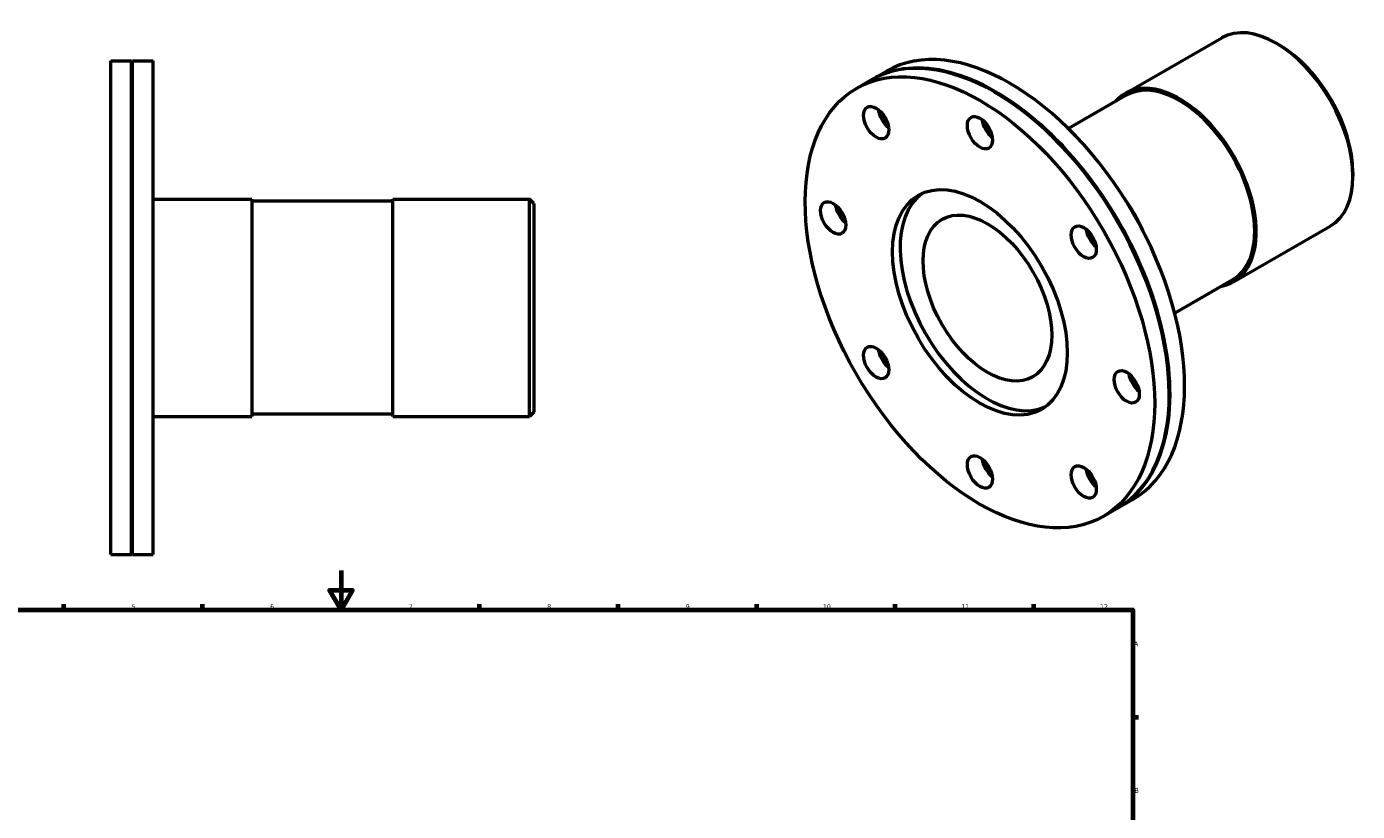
# Model space of a CAD drawing. Header units: millimetres. Extents: x -113 to 935, y -140 to 869.
# Tile 4 of 4: x 261 to 935, y 472 to 869. Entities that reach past the tile are written whole.
import ezdxf

# ---------------------------------------------------------------- set-up
doc = ezdxf.new("R2010")
doc.units = ezdxf.units.MM
doc.layers.add('Border (ISO)', color=7, linetype='Continuous', lineweight=70)
doc.layers.add('Visible (ISO)', color=7, linetype='Continuous', lineweight=50)
doc.styles.add('Note Text (ISO)', font='tahoma.ttf')

# ---------------------------------------------------------------- blocks, each defined once
blk = doc.blocks.new('Borders Default Border')
at = {"layer": 'Border (ISO)'}
for p, q in [((280.33, 574), (280.33, 576.9)), ((350.42, 574), (350.42, 576.9)), ((490.58, 574), (490.58, 576.9)), ((560.67, 574), (560.67, 576.9)), ((630.75, 574), (630.75, 576.9)), ((700.83, 574), (700.83, 576.9)), ((770.92, 574), (770.92, 576.9)), ((821, 519.75), (823.9, 519.75))]:
    blk.add_line(p, q, dxfattribs=at)
at = {"layer": 'Border (ISO)', "flags": 128}
for points in [[(420.5, 594), (420.5, 574), (414.73, 584), (426.27, 584), (420.5, 574)], [(20, 20), (20, 574), (821, 574), (821, 20), (20, 20)]]:
    blk.add_lwpolyline(points, dxfattribs=at)
at = {"layer": 'Border (ISO)', "color": 232, "true_color": 0xca0064, "char_height": 2.5, "attachment_point": 7, "style": 'Note Text (ISO)'}
for s, insert in [('5', (314.64, 574.35)), ('6', (384.66, 574.35)), ('7', (454.77, 574.4)), ('8', (524.81, 574.34)), ('9', (594.88, 574.35)), ('10', (664.29, 574.35)), ('11', (734.37, 574.4)), ('12', (804.46, 574.4)), ('A', (821.59, 555.62)), ('B', (821.89, 481.37))]:
    blk.add_mtext(s, dxfattribs=dict(at, insert=insert))

msp = doc.modelspace()

# ---------------------------------------------------------------- linework, layer by layer
at = {"layer": 'Visible (ISO)'}
for p, q in [((817.095, 835.452), (865.979, 863.602)), ((895.126, 859.919), (893.577, 860.818)), ((304.031, 601.982), (304.031, 851.982)), ((304.031, 851.982), (314.431, 851.982)), ((314.431, 601.982), (314.431, 851.982)), ((314.731, 851.682), (314.431, 851.982)), ((314.731, 851.682), (315.031, 851.982)), ((314.731, 602.282), (314.731, 851.682)), ((315.031, 601.982), (315.031, 851.982)), ((315.031, 851.982), (325.431, 851.982)), ((325.431, 601.982), (325.431, 851.982)), ((681.282, 838.019), (688.636, 842.254)), ((689.06, 842.498), (696.414, 846.733)), ((751.568, 835.804), (751.357, 835.927)), ((817.644, 834.498), (788.395, 817.655)), ((932.317, 795.336), (932.317, 793.545)), ((325.431, 781.982), (375.365, 781.982)), ((375.365, 781.982), (375.365, 671.982)), ((446.698, 780.882), (375.365, 780.882)), ((446.698, 671.982), (446.698, 781.982)), ((446.698, 781.982), (515.831, 781.982)), ((515.831, 671.982), (515.831, 781.982)), ((518.031, 779.782), (515.831, 781.982)), ((518.031, 779.782), (518.031, 674.182)), ((871.988, 740.127), (920.873, 768.278)), ((871.439, 741.081), (842.191, 724.238)), ((839.403, 683.276), (839.403, 683.032)), ((518.031, 674.182), (515.831, 671.982)), ((325.431, 671.982), (375.365, 671.982)), ((446.698, 673.082), (375.365, 673.082)), ((446.698, 671.982), (515.831, 671.982)), ((813.818, 625.852), (821.172, 630.087)), ((806.04, 621.373), (813.394, 625.608)), ((304.031, 601.982), (314.431, 601.982)), ((314.731, 602.282), (314.431, 601.982)), ((314.731, 602.282), (315.031, 601.982)), ((315.031, 601.982), (325.431, 601.982))]:
    msp.add_line(p, q, dxfattribs=at)
for centre, major_axis, start_param, end_param in [((893.426, 815.94), (-27.447, 47.662), 3.1415927, 6.2831853), ((751.015, 733.931), (-62.379, 108.323), 3.1415927, 6.2831853), ((751.439, 734.175), (-62.379, 108.323), 3.1382051, 6.2865729), ((758.793, 738.41), (-62.379, 108.323), 3.1415927, 6.2831853), ((894.982, 816.836), (-26.349, 45.756), 3.9289245, 5.4958534), ((844.542, 787.789), (-27.447, 47.662), 2.9412578, 6.4835201), ((844.542, 787.789), (26.898, -46.709), 0, 3.1415927), ((751.227, 734.053), (62.229, -108.063), 0.7873319, 2.3542608), ((698.515, 824.864), (-4.491, 7.799), 0.953637, 2.1879556), ((698.727, 824.986), (4.641, -8.059), 4.1234449, 5.3013331), ((698.939, 825.108), (4.491, -7.799), 4.1819306, 5.2428473), ((751.015, 819.774), (-4.491, 7.799), 0.953637, 2.1879556), ((751.227, 819.896), (4.641, -8.059), 4.1234449, 5.3013331), ((751.439, 820.018), (4.491, -7.799), 4.1819306, 5.2428473), ((747.444, 731.875), (31.19, -54.161), 3.2020411, 6.2227369), ((794.101, 758.743), (-27.447, 47.662), 4.5360029, 4.8887751), ((676.769, 776.687), (-4.491, 7.799), 0.953637, 2.1879556), ((676.981, 776.809), (4.641, -8.059), 4.1234449, 5.3013331), ((677.193, 776.931), (4.491, -7.799), 4.1819306, 5.2428473), ((803.515, 764.398), (-4.491, 7.799), 0.953637, 2.1879556), ((803.727, 764.52), (4.641, -8.059), 4.1234449, 5.3013331), ((803.939, 764.642), (4.491, -7.799), 4.1819306, 5.2428473), ((698.515, 703.464), (-4.491, 7.799), 0.953637, 2.1879556), ((698.727, 703.586), (4.641, -8.059), 4.1234449, 5.3013331), ((698.939, 703.708), (4.491, -7.799), 4.1819306, 5.2428473), ((825.261, 691.176), (-4.491, 7.799), 0.953637, 2.1879556), ((825.473, 691.298), (4.641, -8.059), 4.1234449, 5.3013331), ((825.685, 691.42), (4.491, -7.799), 4.1819306, 5.2428473), ((751.015, 648.089), (-4.491, 7.799), 0.953637, 2.1879556), ((751.227, 648.211), (4.641, -8.059), 4.1234449, 5.3013331), ((751.439, 648.333), (4.491, -7.799), 4.1819306, 5.2428473), ((803.515, 642.999), (-4.491, 7.799), 0.953637, 2.1879556), ((803.727, 643.121), (4.641, -8.059), 4.1234449, 5.3013331), ((803.939, 643.243), (4.491, -7.799), 4.1819306, 5.2428473)]:
    msp.add_ellipse(centre, major_axis=major_axis, ratio=0.5780931, start_param=start_param, end_param=end_param, dxfattribs=at)
for centre, major_axis in [((743.661, 729.696), (62.379, -108.323)), ((691.161, 820.629), (4.491, -7.799)), ((743.661, 815.539), (4.491, -7.799)), ((743.661, 729.696), (31.19, -54.161)), ((669.415, 772.452), (4.491, -7.799)), ((747.444, 731.875), (22.955, -39.863)), ((796.161, 760.163), (4.491, -7.799)), ((691.161, 699.229), (4.491, -7.799)), ((817.907, 686.941), (4.491, -7.799)), ((743.661, 643.854), (4.491, -7.799)), ((796.161, 638.764), (4.491, -7.799))]:
    msp.add_ellipse(centre, major_axis=major_axis, ratio=0.5780931, dxfattribs=at)

# ---------------------------------------------------------------- block references
msp.add_blockref('Borders Default Border', (0, 0))

doc.saveas('drawing.dxf')
